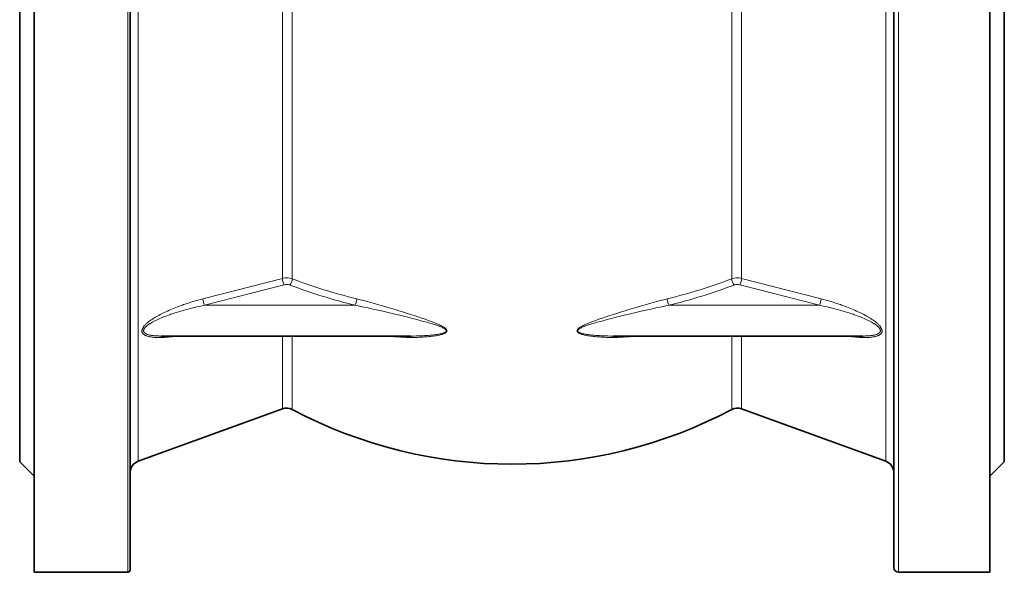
# Model space of a CAD drawing. Extents: x 140 to 961, y 46 to 839.
# Tile 1 of 10: x 140 to 345, y 278 to 393. Entities that reach past the tile are written whole.
import ezdxf

# ---------------------------------------------------------------- set-up
doc = ezdxf.new("R2010")
doc.units = 0

msp = doc.modelspace()

# ---------------------------------------------------------------- linework, layer by layer
at = {"color": 7, "lineweight": 35}
for p, q in [((142.94, 508.08), (142.94, 292.16)), ((162.94, 507.58), (162.94, 292.6)), ((341.94, 508.08), (341.94, 292.16)), ((139.94, 485.08), (139.94, 312.34)), ((344.94, 485.08), (344.94, 312.34)), ((139.94, 475.58), (139.94, 320.68)), ((321.94, 463.25), (321.94, 293.04)), ((221.36, 327.25), (169.39, 327.25)), ((315.5, 327.25), (263.53, 327.25)), ((139.94, 320.68), (139.94, 310.58)), ((139.94, 312.34), (139.94, 301.08)), ((194.66, 312.13), (164.59, 301.18)), ((290.23, 312.13), (320.3, 301.18)), ((344.94, 312.34), (344.94, 301.08)), ((142.94, 292.16), (142.94, 278.08)), ((162.94, 292.6), (162.94, 278.58)), ((321.94, 293.04), (321.94, 279.08)), ((341.94, 292.16), (341.94, 278.08)), ((162.44, 278.08), (142.94, 278.08)), ((341.94, 278.08), (322.94, 278.08))]:
    msp.add_line(p, q, dxfattribs=at)
at = {"color": 7, "lineweight": 13}
for p, q in [((162.44, 508.08), (162.44, 292.16)), ((164.59, 484.98), (164.59, 312.43)), ((322.94, 463.87), (322.94, 292.16)), ((194.66, 339.25), (194.66, 446.91)), ((196.69, 447.01), (196.69, 339.16)), ((288.2, 447.01), (288.2, 339.16)), ((290.23, 339.25), (290.23, 446.91)), ((320.3, 447.71), (320.3, 312.43)), ((194.66, 339.25), (178.1, 334.99)), ((290.23, 339.25), (306.79, 334.99)), ((195, 337.92), (178.44, 333.65)), ((289.89, 337.92), (306.45, 333.65)), ((209.78, 333.65), (178.44, 333.65)), ((306.45, 333.65), (275.11, 333.65)), ((164.59, 312.43), (164.59, 301.18)), ((320.3, 312.43), (320.3, 301.18)), ((162.44, 292.16), (162.44, 278.08)), ((322.94, 292.16), (322.94, 278.08))]:
    msp.add_line(p, q, dxfattribs=at)
at = {"color": 7, "lineweight": 13, "ltscale": 0.260691}
for p, q in [((194.66, 322.04), (194.66, 327.25)), ((290.23, 322.04), (290.23, 327.25))]:
    msp.add_line(p, q, dxfattribs=at)
at = {"color": 7, "lineweight": 13, "ltscale": 0.266904}
for p, q in [((196.69, 327.25), (196.69, 321.91)), ((288.2, 327.25), (288.2, 321.91))]:
    msp.add_line(p, q, dxfattribs=at)
at = {"color": 7, "lineweight": 13, "ltscale": 0.49552}
for p, q in [((194.66, 312.13), (194.66, 322.04)), ((290.23, 312.13), (290.23, 322.04))]:
    msp.add_line(p, q, dxfattribs=at)
at = {"color": 7, "lineweight": 13, "ltscale": 0.496387}
for p, q in [((196.69, 321.91), (196.69, 311.98)), ((288.2, 311.98), (288.2, 321.91))]:
    msp.add_line(p, q, dxfattribs=at)
at = {"color": 7, "lineweight": 35, "ltscale": 0.212132}
for p, q in [((139.94, 301.08), (142.94, 298.08)), ((344.94, 301.08), (341.94, 298.08))]:
    msp.add_line(p, q, dxfattribs=at)
at = {"color": 7, "lineweight": 13}
for points in [[(178.1, 334.99), (177.59, 334.85), (177.09, 334.72), (176.58, 334.57), (176.08, 334.43), (175.58, 334.27), (175.08, 334.11), (174.58, 333.95), (174.08, 333.78), (173.83, 333.69), (173.58, 333.6), (173.34, 333.51), (173.09, 333.43), (172.77, 333.3), (172.45, 333.18), (172.13, 333.05), (171.77, 332.91), (171.41, 332.76), (171.05, 332.6), (170.69, 332.44), (170.38, 332.3), (170.06, 332.15), (169.75, 332), (169.44, 331.84), (169.16, 331.7), (168.88, 331.55), (168.61, 331.4), (168.33, 331.24), (168.19, 331.16), (168.04, 331.07), (167.9, 330.98), (167.76, 330.89), (167.57, 330.77), (167.39, 330.65), (167.2, 330.52), (167.02, 330.39), (166.84, 330.25), (166.67, 330.11), (166.58, 330.04), (166.49, 329.97), (166.41, 329.9), (166.33, 329.82), (166.22, 329.72), (166.12, 329.61), (166.01, 329.51), (165.92, 329.4), (165.87, 329.34), (165.82, 329.28), (165.78, 329.22), (165.74, 329.17), (165.7, 329.11), (165.66, 329.06), (165.62, 328.99), (165.57, 328.91), (165.53, 328.83), (165.49, 328.75), (165.48, 328.7), (165.46, 328.66), (165.44, 328.6), (165.43, 328.54), (165.41, 328.48), (165.4, 328.41), (165.4, 328.35), (165.4, 328.28), (165.4, 328.21), (165.41, 328.15), (165.43, 328.09), (165.45, 328.03), (165.46, 327.98), (165.48, 327.94), (165.51, 327.9), (165.53, 327.87), (165.55, 327.84), (165.59, 327.78), (165.64, 327.72), (165.68, 327.68), (165.72, 327.64), (165.77, 327.6), (165.81, 327.57), (165.84, 327.54), (165.88, 327.52), (165.93, 327.49), (166.01, 327.44), (166.1, 327.39), (166.19, 327.35), (166.31, 327.3), (166.43, 327.26), (166.55, 327.22), (166.67, 327.18), (166.83, 327.14), (166.99, 327.11), (167.15, 327.08), (167.31, 327.05), (167.51, 327.02), (167.72, 327), (167.93, 326.98), (168.14, 326.96), (168.36, 326.95), (168.58, 326.94), (168.81, 326.94), (168.98, 326.94), (169.14, 326.94), (169.31, 326.94), (169.48, 326.95), (169.82, 326.96), (170.16, 326.98), (170.51, 327), (170.7, 327.01), (170.9, 327.03), (171.29, 327.07), (171.69, 327.11), (172.08, 327.16), (172.43, 327.2), (172.78, 327.25)], [(210.11, 334.99), (210.82, 334.81), (211.54, 334.62), (212.26, 334.43), (212.79, 334.29), (213.33, 334.14), (214.42, 333.83), (215.5, 333.52), (216.58, 333.21), (217.66, 332.88), (218.75, 332.55), (219.83, 332.22), (220.92, 331.88), (221.52, 331.68), (222.12, 331.49), (222.6, 331.33), (223.08, 331.17), (223.62, 330.99), (224.16, 330.81), (224.7, 330.62), (225.23, 330.42), (225.66, 330.26), (226.09, 330.1), (226.52, 329.93), (226.81, 329.81), (227.1, 329.69), (227.38, 329.56), (227.59, 329.46), (227.78, 329.36), (227.98, 329.25), (228.12, 329.18), (228.25, 329.09), (228.38, 329.01), (228.5, 328.92), (228.56, 328.88), (228.61, 328.83), (228.68, 328.77), (228.74, 328.7), (228.77, 328.67), (228.8, 328.63), (228.84, 328.57), (228.86, 328.54), (228.88, 328.51), (228.89, 328.46), (228.9, 328.42), (228.91, 328.38), (228.91, 328.34), (228.91, 328.3), (228.9, 328.26), (228.89, 328.23), (228.89, 328.21), (228.87, 328.18), (228.86, 328.15), (228.84, 328.12), (228.82, 328.09), (228.79, 328.06), (228.76, 328.04), (228.71, 327.99), (228.67, 327.96), (228.63, 327.93), (228.55, 327.88), (228.46, 327.83), (228.4, 327.8), (228.34, 327.77), (228.21, 327.71), (228.07, 327.66), (227.98, 327.63), (227.88, 327.6), (227.68, 327.54), (227.49, 327.49), (227.35, 327.46), (227.21, 327.43), (226.92, 327.37), (226.64, 327.32), (226.46, 327.29), (226.27, 327.26), (226.06, 327.23), (225.85, 327.2), (225.46, 327.16), (225.12, 327.12), (224.77, 327.09), (224.43, 327.06), (224.17, 327.05), (223.91, 327.03), (223.52, 327.01), (223.13, 326.99), (222.74, 326.98), (222.45, 326.97), (222.16, 326.97), (221.57, 326.97), (220.98, 326.97), (220.4, 326.98), (219.81, 327), (219.23, 327.02), (218.65, 327.06), (218.08, 327.1), (217.5, 327.14), (216.93, 327.19), (216.35, 327.25)], [(274.78, 334.99), (274.07, 334.81), (273.35, 334.62), (272.63, 334.43), (272.1, 334.29), (271.56, 334.14), (270.47, 333.83), (269.39, 333.52), (268.31, 333.21), (267.23, 332.88), (266.14, 332.55), (265.06, 332.22), (263.97, 331.88), (263.37, 331.68), (262.77, 331.49), (262.29, 331.33), (261.81, 331.17), (261.27, 330.99), (260.73, 330.81), (260.19, 330.62), (259.66, 330.42), (259.23, 330.26), (258.8, 330.1), (258.37, 329.93), (258.08, 329.81), (257.79, 329.69), (257.51, 329.56), (257.3, 329.46), (257.1, 329.36), (256.91, 329.25), (256.77, 329.18), (256.64, 329.09), (256.51, 329.01), (256.39, 328.92), (256.33, 328.88), (256.28, 328.83), (256.21, 328.77), (256.14, 328.7), (256.11, 328.67), (256.09, 328.63), (256.05, 328.57), (256.03, 328.54), (256.01, 328.51), (256, 328.46), (255.99, 328.42), (255.98, 328.38), (255.98, 328.34), (255.98, 328.3), (255.99, 328.26), (255.99, 328.23), (256, 328.21), (256.02, 328.18), (256.03, 328.15), (256.05, 328.12), (256.07, 328.09), (256.1, 328.06), (256.13, 328.04), (256.18, 327.99), (256.22, 327.96), (256.26, 327.93), (256.34, 327.88), (256.43, 327.83), (256.49, 327.8), (256.55, 327.77), (256.68, 327.71), (256.82, 327.66), (256.91, 327.63), (257.01, 327.6), (257.21, 327.54), (257.4, 327.49), (257.54, 327.46), (257.68, 327.43), (257.97, 327.37), (258.25, 327.32), (258.43, 327.29), (258.62, 327.26), (258.83, 327.23), (259.04, 327.2), (259.43, 327.16), (259.77, 327.12), (260.12, 327.09), (260.46, 327.06), (260.72, 327.05), (260.98, 327.03), (261.37, 327.01), (261.76, 326.99), (262.15, 326.98), (262.44, 326.97), (262.73, 326.97), (263.32, 326.97), (263.91, 326.97), (264.49, 326.98), (265.08, 327), (265.66, 327.02), (266.24, 327.06), (266.81, 327.1), (267.39, 327.14), (267.96, 327.19), (268.54, 327.25)], [(306.79, 334.99), (307.3, 334.85), (307.8, 334.72), (308.31, 334.57), (308.81, 334.43), (309.31, 334.27), (309.81, 334.11), (310.31, 333.95), (310.81, 333.78), (311.06, 333.69), (311.31, 333.6), (311.55, 333.51), (311.8, 333.43), (312.12, 333.3), (312.44, 333.18), (312.76, 333.05), (313.12, 332.91), (313.48, 332.76), (313.84, 332.6), (314.2, 332.44), (314.51, 332.3), (314.83, 332.15), (315.14, 332), (315.45, 331.84), (315.73, 331.7), (316.01, 331.55), (316.28, 331.4), (316.55, 331.24), (316.7, 331.16), (316.85, 331.07), (316.99, 330.98), (317.13, 330.89), (317.32, 330.77), (317.5, 330.65), (317.69, 330.52), (317.87, 330.39), (318.05, 330.25), (318.22, 330.11), (318.31, 330.04), (318.4, 329.97), (318.48, 329.9), (318.56, 329.82), (318.67, 329.72), (318.77, 329.61), (318.88, 329.51), (318.97, 329.4), (319.02, 329.34), (319.07, 329.28), (319.11, 329.22), (319.15, 329.17), (319.19, 329.11), (319.23, 329.06), (319.27, 328.99), (319.32, 328.91), (319.36, 328.83), (319.39, 328.75), (319.41, 328.7), (319.43, 328.66), (319.45, 328.6), (319.46, 328.54), (319.47, 328.48), (319.48, 328.41), (319.49, 328.35), (319.49, 328.28), (319.49, 328.21), (319.48, 328.15), (319.46, 328.09), (319.44, 328.03), (319.43, 327.98), (319.41, 327.94), (319.38, 327.9), (319.36, 327.87), (319.34, 327.84), (319.3, 327.78), (319.25, 327.72), (319.21, 327.68), (319.17, 327.64), (319.12, 327.6), (319.08, 327.57), (319.05, 327.54), (319.01, 327.52), (318.96, 327.49), (318.88, 327.44), (318.79, 327.39), (318.7, 327.35), (318.58, 327.3), (318.46, 327.26), (318.34, 327.22), (318.22, 327.18), (318.06, 327.14), (317.9, 327.11), (317.74, 327.08), (317.58, 327.05), (317.38, 327.02), (317.17, 327), (316.96, 326.98), (316.75, 326.96), (316.53, 326.95), (316.31, 326.94), (316.08, 326.94), (315.91, 326.94), (315.75, 326.94), (315.58, 326.94), (315.41, 326.95), (315.07, 326.96), (314.73, 326.98), (314.38, 327), (314.19, 327.01), (313.99, 327.03), (313.6, 327.07), (313.2, 327.11), (312.81, 327.16), (312.46, 327.2), (312.11, 327.25)], [(178.44, 333.65), (177.9, 333.54), (177.36, 333.42), (176.82, 333.3), (176.29, 333.18), (175.75, 333.04), (175.21, 332.91), (174.68, 332.77), (174.21, 332.64), (173.74, 332.51), (173.27, 332.37), (172.81, 332.23), (172.34, 332.08), (171.88, 331.93), (171.65, 331.85), (171.41, 331.77), (171.19, 331.69), (170.96, 331.61), (170.55, 331.46), (170.35, 331.38), (170.14, 331.3), (169.94, 331.23), (169.74, 331.15), (169.44, 331.02), (169.15, 330.89), (168.85, 330.76), (168.56, 330.63), (168.3, 330.51), (168.05, 330.38), (167.8, 330.25), (167.68, 330.18), (167.56, 330.12), (167.36, 330), (167.17, 329.89), (167.07, 329.83), (166.97, 329.76), (166.88, 329.7), (166.79, 329.64), (166.65, 329.54), (166.52, 329.44), (166.45, 329.39), (166.39, 329.33), (166.32, 329.28), (166.26, 329.22), (166.18, 329.14), (166.09, 329.05), (166.05, 329.01), (166.02, 328.96), (165.98, 328.92), (165.95, 328.87), (165.9, 328.8), (165.85, 328.73), (165.84, 328.7), (165.82, 328.66), (165.8, 328.62), (165.79, 328.59), (165.77, 328.53), (165.75, 328.47), (165.74, 328.42), (165.74, 328.36), (165.74, 328.33), (165.74, 328.3), (165.75, 328.27), (165.75, 328.25), (165.76, 328.22), (165.76, 328.19), (165.77, 328.17), (165.78, 328.14), (165.81, 328.09), (165.84, 328.04), (165.85, 328.01), (165.88, 327.99), (165.9, 327.96), (165.92, 327.94), (165.97, 327.89), (166.03, 327.84), (166.06, 327.82), (166.09, 327.8), (166.16, 327.75), (166.24, 327.71), (166.32, 327.67), (166.42, 327.63), (166.52, 327.59), (166.63, 327.55), (166.74, 327.52), (166.88, 327.48), (167.02, 327.45), (167.17, 327.42), (167.32, 327.39), (167.52, 327.36), (167.71, 327.34), (167.91, 327.31), (168.11, 327.3), (168.32, 327.28), (168.54, 327.27), (168.75, 327.26), (168.91, 327.26), (169.07, 327.25), (169.39, 327.25)], [(209.78, 333.65), (210.69, 333.47), (211.6, 333.28), (212.52, 333.09), (213.2, 332.94), (213.87, 332.79), (214.57, 332.63), (215.27, 332.47), (216.65, 332.15), (218.03, 331.82), (219.41, 331.49), (220.1, 331.32), (220.79, 331.15), (221.71, 330.91), (222.62, 330.68), (223.54, 330.43), (224, 330.31), (224.45, 330.18), (224.91, 330.05), (225.36, 329.92), (225.68, 329.83), (226, 329.73), (226.28, 329.64), (226.56, 329.55), (226.86, 329.45), (227.16, 329.34), (227.3, 329.29), (227.45, 329.23), (227.65, 329.15), (227.85, 329.07), (227.95, 329.03), (228.04, 328.98), (228.17, 328.92), (228.3, 328.85), (228.36, 328.81), (228.41, 328.78), (228.49, 328.73), (228.56, 328.67), (228.59, 328.64), (228.63, 328.62), (228.67, 328.58), (228.7, 328.53), (228.73, 328.49), (228.74, 328.46), (228.76, 328.44), (228.76, 328.41), (228.77, 328.39), (228.77, 328.35), (228.77, 328.31), (228.76, 328.28), (228.75, 328.24), (228.73, 328.22), (228.72, 328.2), (228.7, 328.18), (228.68, 328.15), (228.64, 328.12), (228.61, 328.09), (228.57, 328.07), (228.53, 328.04), (228.48, 328.02), (228.44, 327.99), (228.39, 327.97), (228.28, 327.92), (228.18, 327.89), (228.06, 327.85), (227.93, 327.81), (227.81, 327.78), (227.68, 327.74), (227.56, 327.72), (227.43, 327.69), (227.18, 327.64), (226.93, 327.6), (226.74, 327.57), (226.56, 327.54), (226.19, 327.49), (225.82, 327.45), (225.58, 327.43), (225.33, 327.41), (225.06, 327.38), (224.79, 327.36), (224.28, 327.33), (223.99, 327.31), (223.7, 327.3), (223.11, 327.28), (222.53, 327.26), (221.95, 327.25), (221.36, 327.25)], [(275.11, 333.65), (274.2, 333.47), (273.29, 333.28), (272.37, 333.09), (271.69, 332.94), (271.02, 332.79), (270.32, 332.63), (269.62, 332.47), (268.24, 332.15), (266.86, 331.82), (265.48, 331.49), (264.79, 331.32), (264.1, 331.15), (263.18, 330.91), (262.26, 330.68), (261.35, 330.43), (260.89, 330.31), (260.44, 330.18), (259.98, 330.05), (259.53, 329.92), (259.21, 329.83), (258.89, 329.73), (258.61, 329.64), (258.33, 329.55), (258.03, 329.45), (257.73, 329.34), (257.59, 329.29), (257.44, 329.23), (257.24, 329.15), (257.04, 329.07), (256.94, 329.03), (256.85, 328.98), (256.72, 328.92), (256.59, 328.85), (256.53, 328.81), (256.48, 328.78), (256.4, 328.73), (256.33, 328.67), (256.3, 328.64), (256.26, 328.62), (256.22, 328.58), (256.19, 328.53), (256.16, 328.49), (256.14, 328.46), (256.13, 328.44), (256.13, 328.41), (256.12, 328.39), (256.12, 328.35), (256.12, 328.31), (256.13, 328.28), (256.14, 328.24), (256.16, 328.22), (256.17, 328.2), (256.19, 328.18), (256.21, 328.15), (256.25, 328.12), (256.28, 328.09), (256.32, 328.07), (256.36, 328.04), (256.41, 328.02), (256.45, 327.99), (256.5, 327.97), (256.61, 327.92), (256.71, 327.89), (256.83, 327.85), (256.96, 327.81), (257.08, 327.78), (257.21, 327.74), (257.33, 327.72), (257.45, 327.69), (257.71, 327.64), (257.96, 327.6), (258.15, 327.57), (258.33, 327.54), (258.7, 327.49), (259.07, 327.45), (259.31, 327.43), (259.56, 327.41), (259.83, 327.38), (260.1, 327.36), (260.61, 327.33), (260.9, 327.31), (261.19, 327.3), (261.78, 327.28), (262.36, 327.26), (262.94, 327.25), (263.53, 327.25)], [(306.45, 333.65), (306.99, 333.54), (307.53, 333.42), (308.07, 333.3), (308.6, 333.18), (309.14, 333.04), (309.68, 332.91), (310.21, 332.77), (310.68, 332.64), (311.15, 332.51), (311.62, 332.37), (312.08, 332.23), (312.55, 332.08), (313.01, 331.93), (313.24, 331.85), (313.48, 331.77), (313.7, 331.69), (313.93, 331.61), (314.34, 331.46), (314.54, 331.38), (314.75, 331.3), (314.95, 331.23), (315.15, 331.15), (315.45, 331.02), (315.74, 330.89), (316.04, 330.76), (316.33, 330.63), (316.59, 330.51), (316.84, 330.38), (317.09, 330.25), (317.21, 330.18), (317.33, 330.12), (317.53, 330), (317.72, 329.89), (317.82, 329.83), (317.92, 329.76), (318.01, 329.7), (318.1, 329.64), (318.24, 329.54), (318.37, 329.44), (318.44, 329.39), (318.5, 329.33), (318.57, 329.28), (318.63, 329.22), (318.71, 329.14), (318.8, 329.05), (318.84, 329.01), (318.87, 328.96), (318.91, 328.92), (318.94, 328.87), (318.99, 328.8), (319.03, 328.73), (319.05, 328.7), (319.07, 328.66), (319.09, 328.62), (319.1, 328.59), (319.12, 328.53), (319.14, 328.47), (319.15, 328.42), (319.15, 328.36), (319.15, 328.33), (319.15, 328.3), (319.14, 328.27), (319.14, 328.25), (319.13, 328.22), (319.13, 328.19), (319.12, 328.17), (319.11, 328.14), (319.08, 328.09), (319.05, 328.04), (319.04, 328.01), (319.01, 327.99), (318.99, 327.96), (318.97, 327.94), (318.92, 327.89), (318.86, 327.84), (318.83, 327.82), (318.8, 327.8), (318.73, 327.75), (318.65, 327.71), (318.57, 327.67), (318.47, 327.63), (318.37, 327.59), (318.26, 327.55), (318.15, 327.52), (318.01, 327.48), (317.87, 327.45), (317.72, 327.42), (317.57, 327.39), (317.37, 327.36), (317.18, 327.34), (316.98, 327.31), (316.78, 327.3), (316.57, 327.28), (316.35, 327.27), (316.14, 327.26), (315.98, 327.26), (315.82, 327.25), (315.5, 327.25)]]:
    msp.add_lwpolyline(points, dxfattribs=at)
at = {"color": 7, "lineweight": 35}
for centre, radius, start, end in [((195.52, 309.78), 2.5, 62.0126, 110), ((242.44, 398.08), 97.5, 242.0126, 297.9874), ((289.37, 309.78), 2.5, 70, 117.9874), ((165.44, 298.83), 2.5, 110, 179.6463), ((319.44, 298.83), 2.5, 0, 70), ((322.94, 279.08), 1, 180, 270), ((162.44, 278.58), 0.5, 270, 360)]:
    msp.add_arc(centre, radius, start, end, dxfattribs=at)
at = {"color": 7, "lineweight": 13}
for centre, major_axis, ratio, start_param, end_param in [((195.52, 337.63), (2.5, 0), 0.690345, 1.082127, 1.920005), ((195, 338.63), (0.25, -0.968), 0.242205, 3.950341, 5.466607), ((196.22, 338.57), (-0.352, -0.936), 0.332264, 0.847609, 2.367218), ((242.8, 400.47), (97.87, 0.47), 0.709035, 4.218346, 4.368355), ((242.09, 400.47), (97.87, -0.47), 0.709031, 5.0564, 5.206412), ((289.37, 337.63), (2.5, 0), 0.690345, 1.221588, 2.059465), ((288.67, 338.57), (0.352, -0.936), 0.332264, 3.915967, 5.435577), ((289.89, 338.63), (-0.25, -0.968), 0.242205, 0.816578, 2.332844), ((195.52, 336.92), (1.5, 0), 0.708322, 1.082337, 1.91985), ((242.42, 399.21), (98.33, -0.03), 0.706886, 4.223507, 4.374222), ((242.47, 399.21), (98.33, 0.03), 0.706886, 5.050555, 5.201271), ((289.37, 336.92), (1.5, 0), 0.708322, 1.221743, 2.059256), ((178.44, 334.36), (0.25, -0.968), 0.242157, 3.946611, 5.466621), ((209.78, 334.36), (-0.242, -0.97), 0.234818, 0.814593, 2.334402), ((275.11, 334.36), (0.242, -0.97), 0.234818, 3.948783, 5.468592), ((306.45, 334.36), (-0.25, -0.968), 0.242157, 0.816565, 2.336574)]:
    msp.add_ellipse(centre, major_axis=major_axis, ratio=ratio, start_param=start_param, end_param=end_param, dxfattribs=at)

doc.saveas('drawing.dxf')
